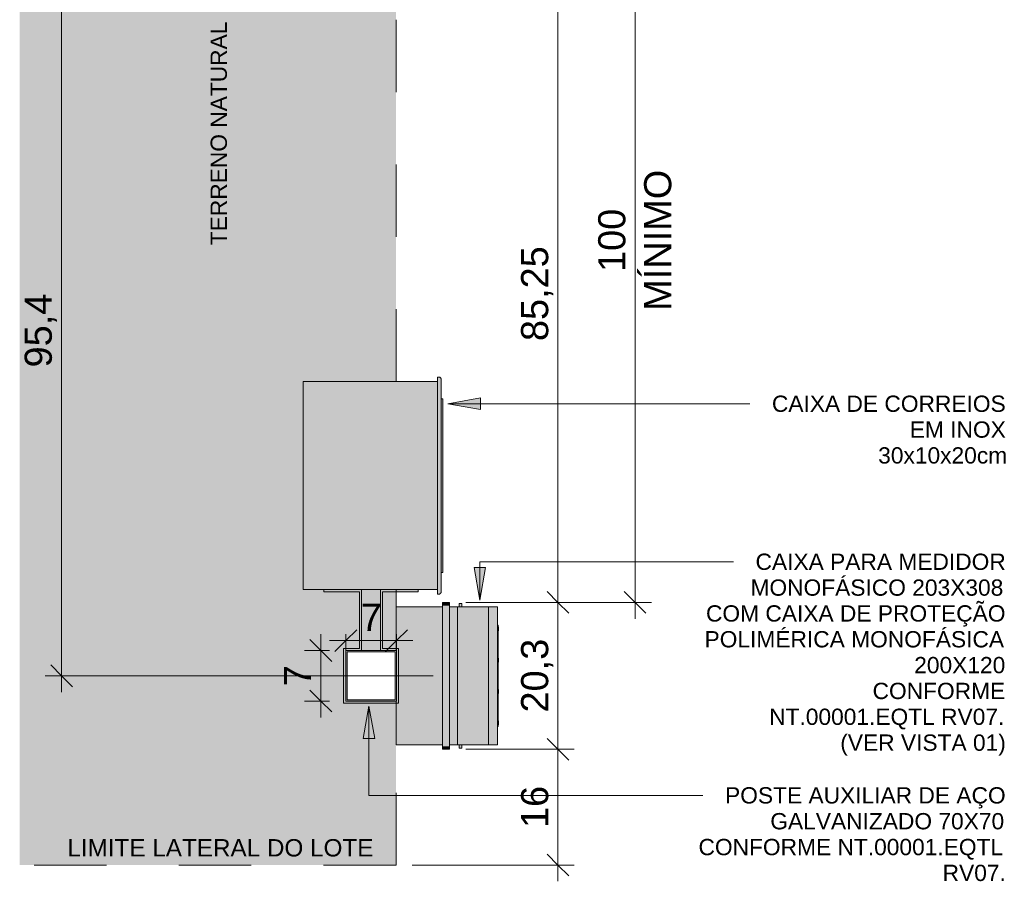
# Model space of a CAD drawing. Header units: metres. Extents: x -18.5 to 0.7, y -18.1 to 10.3.
# Tile 1 of 42: x -14.9 to -13.6, y -18.1 to -16.9. Entities that reach past the tile are written whole.
import ezdxf

# ---------------------------------------------------------------- set-up
doc = ezdxf.new("R2010")
doc.units = ezdxf.units.M
doc.linetypes.add('Projeção', pattern=[0.003969, 0.002381, -0.001587])
doc.linetypes.add('Tracejado 4mm', pattern=[0.006, 0.004, -0.002])
for name, color, linetype, lineweight in [('A-ANNO-DIMS', 7, 'Continuous', 9), ('A-ANNO-DIMS-15', 7, 'Continuous', 9), ('A-DETL-GENF', 7, 'Continuous', 5), ('A-FLOR-OVHD', 7, 'Projeção', 5), ('E-ELEC-EQPM', 7, 'Continuous', 5), ('E-ELEC-FIXT', 7, 'Continuous', 5), ('G-ANNO-TEXT', 7, 'Continuous', 9), ('Q-SPCQ', 7, 'Continuous', 5), ('S-TMPS', 7, 'Continuous', 5)]:
    doc.layers.add(name, color=color, linetype=linetype, lineweight=lineweight)
doc.layers.add('A-DETL', color=7, linetype='Continuous', lineweight=5, true_color=0x00a600)
doc.styles.add('Arial_1', font='arial.ttf', dxfattribs={"height": 0.0225})
doc.styles.add('Arial_2', font='arial.ttf', dxfattribs={"height": 0.0375})
doc.styles.add('Arial_3', font='arial.ttf', dxfattribs={"height": 0.024})
doc.dimstyles.new('Com_linha__ref__contínua__-_Cor_Vermelha_Arial_2_5mm', dxfattribs={"dimscale": 0.3048, "dimtxt": 0.03826, "dimasz": 0.098425, "dimexe": 0.073819, "dimexo": 0.073819, "dimgap": 0.007382, "dimtad": 1, "dimlfac": 100, "dimrnd": 0.01, "dimdsep": 46, "dimtxsty": 'Arial_2', "dimblk1": 'OBLIQUE', "dimblk2": 'OBLIQUE', "dimsah": 1, "dimcen": 0.09, "dimdle": 0.073819, "dimazin": 0, "dimtfac": 1, "dimtdec": 4, "dimtix": 1, "dimtmove": 0, "dimatfit": 3, "dimfxl": 1, "dimtvp": 1, "dimtolj": 1, "dimtzin": 0, "dimarcsym": 2})

# ---------------------------------------------------------------- blocks, each defined once
blk = doc.blocks.new('Dispositivos elétricos 1 - Dispositivos elétricos 1-2290705-DET_MURETA')
at = {"layer": 'E-ELEC-FIXT', "true_color": 0xbdbbb9}
h = blk.add_hatch(color=9, dxfattribs=at)
h.paths.add_polyline_path([(6.0058, -17.835), (6.0064, -17.835), (6.0064, -17.765), (5.9364, -17.765), (5.9364, -17.835)])
h.paths.add_polyline_path([(5.9384, -17.833), (5.9384, -17.767), (6.0044, -17.767), (6.0044, -17.833)])
at = {"layer": 'E-ELEC-FIXT'}
for p, q in [((6.0064, -17.765), (5.9364, -17.765)), ((5.9364, -17.765), (5.9364, -17.835)), ((5.9384, -17.767), (6.0044, -17.767)), ((5.9384, -17.833), (5.9384, -17.767)), ((6.0044, -17.767), (6.0044, -17.833)), ((6.0064, -17.835), (6.0064, -17.765)), ((5.9364, -17.835), (6.0064, -17.835)), ((6.0044, -17.833), (5.9384, -17.833))]:
    blk.add_line(p, q, dxfattribs=at)
blk = doc.blocks.new('CAIXA DE MEDIÇÃO POLIMÉRICA POLIFÁSICA COM VISOR EM VIDRO - 3_Trifasico-2840105-DET_MURETA')
at = {"layer": 'E-ELEC-EQPM', "true_color": 0x505050}
blk.add_hatch(color=251, dxfattribs=at).paths.add_polyline_path([(0.3386, -0.0885), (0.3386, -0.1161), (0.5297, -0.1161), (0.5297, -0.0521), (0.4722, -0.0521), (0.4722, -0.0557), (0.3962, -0.0557), (0.3962, -0.0521), (0.3386, -0.0521)])
at = {"layer": 'E-ELEC-EQPM', "true_color": 0xe2e2e2}
for points in [[(0.3327, -0.1261), (0.3369, -0.1261), (0.3369, -0.1161), (0.3327, -0.1161)], [(0.3369, -0.1161), (0.3369, -0.1261), (0.5314, -0.1261), (0.5314, -0.1161), (0.3386, -0.1161)], [(0.5314, -0.1261), (0.5357, -0.1261), (0.5355, -0.1161), (0.5314, -0.1161)], [(0.3386, -0.1261), (0.3386, -0.1371), (0.5297, -0.1371), (0.5297, -0.1261), (0.3444, -0.1261)], [(0.3386, -0.1371), (0.3386, -0.18), (0.5297, -0.18), (0.5297, -0.1371), (0.3444, -0.1371)], [(0.3386, -0.1915), (0.3386, -0.1921), (0.5297, -0.1921), (0.5297, -0.18), (0.3386, -0.18), (0.3386, -0.1899)]]:
    blk.add_hatch(color=254, dxfattribs=at).paths.add_polyline_path(points)
at = {"layer": 'E-ELEC-EQPM', "true_color": 0xbdbbb9}
for points in [[(0.3642, -0.1932), (0.5042, -0.1932), (0.5042, -0.1922), (0.3642, -0.1922)], [(0.3667, -0.1935), (0.3714, -0.1935), (0.3714, -0.1932), (0.3667, -0.1932)], [(0.4101, -0.1935), (0.4148, -0.1935), (0.4148, -0.1932), (0.4101, -0.1932)], [(0.4535, -0.1935), (0.4582, -0.1935), (0.4582, -0.1932), (0.4535, -0.1932)], [(0.4969, -0.1935), (0.5016, -0.1935), (0.5016, -0.1932), (0.4969, -0.1932)]]:
    blk.add_hatch(color=9, dxfattribs=at).paths.add_polyline_path(points)
at = {"layer": 'E-ELEC-EQPM'}
for p, q in [((0.3386, -0.0521), (0.3962, -0.0521)), ((0.3386, -0.1161), (0.3386, -0.0521)), ((0.4722, -0.0521), (0.5297, -0.0521)), ((0.5297, -0.0521), (0.5297, -0.1161)), ((0.3327, -0.1161), (0.3327, -0.1261)), ((0.3369, -0.1161), (0.3327, -0.1161)), ((0.3369, -0.1161), (0.5314, -0.1161)), ((0.5357, -0.1161), (0.5314, -0.1161)), ((0.5357, -0.1261), (0.5357, -0.1161)), ((0.3327, -0.1261), (0.3369, -0.1261)), ((0.5314, -0.1261), (0.3369, -0.1261)), ((0.3386, -0.1371), (0.3386, -0.1261)), ((0.5297, -0.1261), (0.5297, -0.1371)), ((0.5314, -0.1261), (0.5357, -0.1261)), ((0.3386, -0.18), (0.3386, -0.1371)), ((0.5297, -0.1371), (0.3386, -0.1371)), ((0.5297, -0.1371), (0.5297, -0.18)), ((0.3386, -0.18), (0.3386, -0.1921)), ((0.3386, -0.18), (0.5297, -0.18)), ((0.5297, -0.1921), (0.5297, -0.18)), ((0.3386, -0.1921), (0.5297, -0.1921)), ((0.3642, -0.1922), (0.5042, -0.1922)), ((0.3642, -0.1922), (0.3642, -0.1932)), ((0.5042, -0.1932), (0.3642, -0.1932)), ((0.3663, -0.1932), (0.3663, -0.1935)), ((0.3663, -0.1932), (0.3663, -0.1935)), ((0.3663, -0.1932), (0.3663, -0.1935)), ((0.3663, -0.1932), (0.3663, -0.1935)), ((0.3663, -0.1935), (0.3667, -0.1935)), ((0.3663, -0.1935), (0.3718, -0.1935)), ((0.3663, -0.1935), (0.3667, -0.1935)), ((0.3663, -0.1935), (0.3667, -0.1935)), ((0.3663, -0.1935), (0.3667, -0.1935)), ((0.3663, -0.1935), (0.3667, -0.1935)), ((0.3663, -0.1935), (0.3667, -0.1935)), ((0.3663, -0.1935), (0.3667, -0.1935)), ((0.3714, -0.1935), (0.3718, -0.1935)), ((0.3714, -0.1935), (0.3718, -0.1935)), ((0.3714, -0.1935), (0.3718, -0.1935)), ((0.3714, -0.1935), (0.3718, -0.1935)), ((0.3714, -0.1935), (0.3718, -0.1935)), ((0.3714, -0.1935), (0.3718, -0.1935)), ((0.3714, -0.1935), (0.3718, -0.1935)), ((0.3718, -0.1935), (0.3718, -0.1932)), ((0.3718, -0.1935), (0.3718, -0.1932)), ((0.3718, -0.1935), (0.3718, -0.1932)), ((0.3718, -0.1935), (0.3718, -0.1932)), ((0.4097, -0.1932), (0.4097, -0.1935)), ((0.4097, -0.1932), (0.4097, -0.1935)), ((0.4097, -0.1935), (0.4101, -0.1935)), ((0.4097, -0.1935), (0.4152, -0.1935)), ((0.4097, -0.1935), (0.4101, -0.1935)), ((0.4097, -0.1935), (0.4101, -0.1935)), ((0.4148, -0.1935), (0.4152, -0.1935)), ((0.4148, -0.1935), (0.4152, -0.1935)), ((0.4148, -0.1935), (0.4152, -0.1935)), ((0.4152, -0.1935), (0.4152, -0.1932)), ((0.4152, -0.1935), (0.4152, -0.1932)), ((0.4531, -0.1932), (0.4531, -0.1935)), ((0.4531, -0.1932), (0.4531, -0.1935)), ((0.4531, -0.1935), (0.4535, -0.1935)), ((0.4531, -0.1935), (0.4586, -0.1935)), ((0.4531, -0.1935), (0.4535, -0.1935)), ((0.4531, -0.1935), (0.4535, -0.1935)), ((0.4582, -0.1935), (0.4586, -0.1935)), ((0.4582, -0.1935), (0.4586, -0.1935)), ((0.4582, -0.1935), (0.4586, -0.1935)), ((0.4586, -0.1935), (0.4586, -0.1932)), ((0.4586, -0.1935), (0.4586, -0.1932)), ((0.4965, -0.1932), (0.4965, -0.1935)), ((0.4965, -0.1932), (0.4965, -0.1935)), ((0.4965, -0.1932), (0.4965, -0.1935)), ((0.4965, -0.1932), (0.4965, -0.1935)), ((0.4965, -0.1935), (0.502, -0.1935)), ((0.4965, -0.1935), (0.4969, -0.1935)), ((0.4965, -0.1935), (0.4969, -0.1935)), ((0.4965, -0.1935), (0.4969, -0.1935)), ((0.4965, -0.1935), (0.4969, -0.1935)), ((0.4965, -0.1935), (0.4969, -0.1935)), ((0.4965, -0.1935), (0.4969, -0.1935)), ((0.4965, -0.1935), (0.4969, -0.1935)), ((0.5016, -0.1935), (0.502, -0.1935)), ((0.5016, -0.1935), (0.502, -0.1935)), ((0.5016, -0.1935), (0.502, -0.1935)), ((0.5016, -0.1935), (0.502, -0.1935)), ((0.5016, -0.1935), (0.502, -0.1935)), ((0.5016, -0.1935), (0.502, -0.1935)), ((0.5016, -0.1935), (0.502, -0.1935)), ((0.502, -0.1935), (0.502, -0.1932)), ((0.502, -0.1935), (0.502, -0.1932)), ((0.502, -0.1935), (0.502, -0.1932)), ((0.502, -0.1935), (0.502, -0.1932)), ((0.5042, -0.1932), (0.5042, -0.1922))]:
    blk.add_line(p, q, dxfattribs=at)
blk = doc.blocks.new('CAIXA DE PROTEÇÃO POLIMÉRICA MONOFÁSICA E POLIFÁSICA - 3_Trifasico-2852873-DET_MURETA')
at = {"layer": 'E-ELEC-EQPM', "true_color": 0xe2e2e2}
h = blk.add_hatch(color=254, dxfattribs=at)
h.paths.add_polyline_path([(0.5291, 0.0004), (0.5291, 0.0014), (0.5247, 0.0014), (0.5247, -0.0023), (0.5291, -0.0023)])
h.paths.add_polyline_path([(0.3335, -0.0023), (0.3335, 0.0014), (0.3291, 0.0014), (0.3291, -0.0023)])
at = {"layer": 'E-ELEC-EQPM'}
for p, q in [((0.3291, 0.0014), (0.3335, 0.0014)), ((0.3291, -0.0023), (0.3291, 0.0014)), ((0.5247, 0.0014), (0.5291, 0.0014)), ((0.5291, 0.0014), (0.5291, -0.0023)), ((0.3335, -0.0023), (0.3291, -0.0023)), ((0.5291, -0.0023), (0.5247, -0.0023))]:
    blk.add_line(p, q, dxfattribs=at)
blk = doc.blocks.new('ABRAÇADEIRA - ABRAÇADEIRA-2889147-DET_MURETA')
at = {"layer": 'S-TMPS', "true_color": 0x7f7f7f}
h = blk.add_hatch(color=8, dxfattribs=at)
h.paths.add_polyline_path([(6.01, -17.8465), (6.01, -17.7705), (6.0064, -17.7705), (6.0064, -17.7735), (6.007, -17.7735), (6.007, -17.8435), (6.0064, -17.8436), (6.0064, -17.8465), (6.0071, -17.8465)])
h.paths.add_polyline_path([(6.0372, -17.6924), (6.0372, -17.6894), (6.0064, -17.6894), (6.0064, -17.6924)])
at = {"layer": 'S-TMPS'}
for p, q in [((5.9065, -17.6894), (5.9065, -17.6924)), ((5.9065, -17.6924), (5.9559, -17.6924)), ((5.9559, -17.6924), (5.9559, -17.7705)), ((5.9589, -17.7735), (5.9589, -17.6894)), ((5.9849, -17.6894), (5.9849, -17.7735)), ((5.9879, -17.7705), (5.9879, -17.6924)), ((5.9879, -17.6924), (6.0372, -17.6924)), ((6.0372, -17.6924), (6.0372, -17.6894)), ((5.9559, -17.7705), (5.934, -17.7705)), ((5.934, -17.7705), (5.934, -17.8465)), ((6.01, -17.7705), (5.9879, -17.7705)), ((6.01, -17.8465), (6.01, -17.7705)), ((5.934, -17.8465), (6.01, -17.8465))]:
    blk.add_line(p, q, dxfattribs=at)
blk = doc.blocks.new('correio1 - correio-2889303-DET_MURETA')
at = {"layer": 'Q-SPCQ', "true_color": 0xc8c8c8}
for points in [[(16.3829, 16.0859), (16.3854, 16.0859), (16.3854, 16.3859), (16.3829, 16.3859), (16.3829, 16.1065)], [(16.3854, 16.0859), (16.3862, 16.0861), (16.3866, 16.0864), (16.3866, 16.3854), (16.3858, 16.3858), (16.3854, 16.3859), (16.3854, 16.0959)], [(16.3866, 16.0864), (16.3873, 16.0871), (16.3873, 16.3846), (16.3866, 16.3854), (16.3866, 16.0959)], [(16.3873, 16.0871), (16.3878, 16.088), (16.3879, 16.0885), (16.3878, 16.3838), (16.3873, 16.3846), (16.3873, 16.0959)], [(16.3257, 16.092), (16.3829, 16.092), (16.3829, 16.3798), (16.1975, 16.3798), (16.1975, 16.092), (16.3257, 16.092)], [(16.3901, 16.1159), (16.3901, 16.3559), (16.3879, 16.3559), (16.3879, 16.1159)]]:
    blk.add_hatch(color=9, dxfattribs=at).paths.add_polyline_path(points)
at = {"layer": 'Q-SPCQ'}
for p, q in [((16.3854, 16.3859), (16.3829, 16.3859)), ((16.3829, 16.3859), (16.3829, 16.0859)), ((16.3873, 16.3846), (16.3866, 16.3854)), ((16.3879, 16.0885), (16.3879, 16.3833)), ((16.1975, 16.092), (16.1975, 16.3798)), ((16.3829, 16.3798), (16.1975, 16.3798)), ((16.3879, 16.3559), (16.3901, 16.3559)), ((16.3901, 16.3559), (16.3901, 16.1159)), ((16.3901, 16.1159), (16.3879, 16.1159)), ((16.1975, 16.092), (16.3829, 16.092)), ((16.3854, 16.0859), (16.3829, 16.0859)), ((16.3873, 16.0871), (16.3866, 16.0864))]:
    blk.add_line(p, q, dxfattribs=at)
for points in [[(16.3866, 16.3854), (16.3865, 16.3855), (16.3862, 16.3857), (16.3858, 16.3858), (16.3855, 16.3859), (16.3854, 16.3859)], [(16.3879, 16.3833), (16.3879, 16.3834), (16.3878, 16.3838), (16.3877, 16.3842), (16.3874, 16.3845), (16.3873, 16.3846)], [(16.3866, 16.0864), (16.3865, 16.0862), (16.3862, 16.0861), (16.3858, 16.0859), (16.3855, 16.0859), (16.3854, 16.0859)], [(16.3879, 16.0885), (16.3879, 16.0883), (16.3878, 16.088), (16.3877, 16.0875), (16.3874, 16.0872), (16.3873, 16.0871)]]:
    blk.add_open_spline(points, degree=3, dxfattribs=at)
blk = doc.blocks.new('DIMBLOCK11-DET_MURETA')
at = {"layer": 'A-ANNO-DIMS-15', "color": 242, "true_color": 0xbd2b2e}
for p, q in [((-14.1925, -16.8545), (-14.2075, -16.8395)), ((-14.1925, -16.832), (-14.1925, -17.707)), ((-14.1925, -16.8545), (-14.3937, -16.8545)), ((-14.1925, -16.8545), (-14.1775, -16.8695)), ((-14.1925, -16.8545), (-14.17, -16.8545)), ((-14.1925, -17.707), (-14.2075, -17.692)), ((-14.1925, -17.707), (-14.3197, -17.707)), ((-14.1925, -17.707), (-14.1775, -17.722)), ((-14.1925, -17.707), (-14.17, -17.707))]:
    blk.add_line(p, q, dxfattribs=at)
at = {"layer": 'A-ANNO-DIMS-15', "color": 0, "insert": (-14.2434, -17.3458), "char_height": 0.0375, "width": 0.1561, "attachment_point": 1, "rotation": 90, "line_spacing_factor": 0.941778, "style": 'Arial_2'}
blk.add_mtext('85,25', dxfattribs=at)
blk = doc.blocks.new('_Oblique')
at = {"color": 0, "linetype": 'ByBlock', "lineweight": -2}
blk.add_line((-0.5, -0.5), (0.5, 0.5), dxfattribs=at)
blk = doc.blocks.new('DIMBLOCK12-DET_MURETA')
at = {"layer": 'A-ANNO-DIMS-15', "color": 242, "true_color": 0xbd2b2e}
for p, q in [((-14.1925, -17.707), (-14.2075, -17.692)), ((-14.1925, -17.707), (-14.3197, -17.707)), ((-14.1925, -17.707), (-14.1925, -17.91)), ((-14.1925, -17.707), (-14.1775, -17.722)), ((-14.1925, -17.707), (-14.17, -17.707)), ((-14.1925, -17.91), (-14.2075, -17.895)), ((-14.1925, -17.91), (-14.3197, -17.91)), ((-14.1925, -17.91), (-14.1775, -17.925)), ((-14.1925, -17.91), (-14.17, -17.91))]:
    blk.add_line(p, q, dxfattribs=at)
at = {"layer": 'A-ANNO-DIMS-15', "color": 0, "insert": (-14.2434, -17.8592), "char_height": 0.0375, "width": 0.121489, "attachment_point": 1, "rotation": 90, "line_spacing_factor": 0.941778, "style": 'Arial_2'}
blk.add_mtext('20,3', dxfattribs=at)
blk = doc.blocks.new('DIMBLOCK13-DET_MURETA')
at = {"layer": 'A-ANNO-DIMS-15', "color": 242, "true_color": 0xbd2b2e}
for p, q in [((-14.1925, -17.91), (-14.2075, -17.895)), ((-14.1925, -17.91), (-14.3197, -17.91)), ((-14.1925, -17.91), (-14.1925, -18.0925)), ((-14.1925, -17.91), (-14.1775, -17.925)), ((-14.1925, -17.91), (-14.17, -17.91)), ((-14.1925, -18.07), (-14.2075, -18.055)), ((-14.1925, -18.07), (-14.3937, -18.07)), ((-14.1925, -18.07), (-14.1775, -18.085)), ((-14.1925, -18.07), (-14.17, -18.07))]:
    blk.add_line(p, q, dxfattribs=at)
at = {"layer": 'A-ANNO-DIMS-15', "color": 0, "insert": (-14.2434, -18.0189), "char_height": 0.0375, "width": 0.069221, "attachment_point": 1, "rotation": 90, "line_spacing_factor": 0.941778, "style": 'Arial_2'}
blk.add_mtext('16', dxfattribs=at)
blk = doc.blocks.new('DIMBLOCK14-DET_MURETA')
at = {"layer": 'A-ANNO-DIMS-15', "color": 242, "true_color": 0xbd2b2e}
for p, q in [((-14.0858, -16.707), (-14.1008, -16.692)), ((-14.0858, -16.6845), (-14.0858, -17.7295)), ((-14.0858, -16.707), (-14.3937, -16.707)), ((-14.0858, -16.707), (-14.0708, -16.722)), ((-14.0858, -16.707), (-14.0633, -16.707)), ((-14.0858, -17.707), (-14.1008, -17.692)), ((-14.0858, -17.707), (-14.3197, -17.707)), ((-14.0858, -17.707), (-14.0708, -17.722)), ((-14.0858, -17.707), (-14.0633, -17.707))]:
    blk.add_line(p, q, dxfattribs=at)
at = {"layer": 'A-ANNO-DIMS-15', "color": 0, "char_height": 0.0375, "attachment_point": 1, "rotation": 90, "line_spacing_factor": 0.941778, "style": 'Arial_2'}
for s, insert, width in [('MÍNIMO', (-14.0734, -17.3039), 0.232384), ('100', (-14.1368, -17.2503), 0.103831)]:
    blk.add_mtext(s, dxfattribs=dict(at, insert=insert, width=width))
blk = doc.blocks.new('DIMBLOCK16-DET_MURETA')
at = {"layer": 'A-ANNO-DIMS-15', "color": 242, "true_color": 0xbd2b2e}
for p, q in [((-14.4855, -17.7598), (-14.4705, -17.7448)), ((-14.4855, -17.7598), (-14.4855, -17.751)), ((-14.4155, -17.7598), (-14.4005, -17.7448)), ((-14.4155, -17.7598), (-14.4155, -17.751)), ((-14.508, -17.7598), (-14.393, -17.7598)), ((-14.4855, -17.7598), (-14.5005, -17.7748)), ((-14.4855, -17.7598), (-14.4855, -17.7823)), ((-14.4155, -17.7598), (-14.4305, -17.7748)), ((-14.4155, -17.7598), (-14.4155, -17.7823))]:
    blk.add_line(p, q, dxfattribs=at)
at = {"layer": 'A-ANNO-DIMS-15', "color": 0, "insert": (-14.465, -17.7089), "char_height": 0.0375, "width": 0.03461, "attachment_point": 1, "line_spacing_factor": 0.941778, "style": 'Arial_2'}
blk.add_mtext('7', dxfattribs=at)
blk = doc.blocks.new('DIMBLOCK17-DET_MURETA')
at = {"layer": 'A-ANNO-DIMS-15', "color": 242, "true_color": 0xbd2b2e}
for p, q in [((-14.5201, -17.751), (-14.5201, -17.866)), ((-14.5201, -17.7735), (-14.5351, -17.7585)), ((-14.5201, -17.7735), (-14.5426, -17.7735)), ((-14.5201, -17.7735), (-14.5051, -17.7885)), ((-14.5201, -17.7735), (-14.508, -17.7735)), ((-14.5201, -17.8435), (-14.5351, -17.8285)), ((-14.5201, -17.8435), (-14.5426, -17.8435)), ((-14.5201, -17.8435), (-14.5051, -17.8585)), ((-14.5201, -17.8435), (-14.508, -17.8435))]:
    blk.add_line(p, q, dxfattribs=at)
at = {"layer": 'A-ANNO-DIMS-15', "color": 0, "insert": (-14.571, -17.823), "char_height": 0.0375, "width": 0.03461, "attachment_point": 1, "rotation": 90, "line_spacing_factor": 0.941778, "style": 'Arial_2'}
blk.add_mtext('7', dxfattribs=at)
blk = doc.blocks.new('DIMBLOCK18-DET_MURETA')
at = {"layer": 'A-ANNO-DIMS-15', "color": 242, "true_color": 0xbd2b2e}
for p, q in [((-14.8783, -16.8545), (-14.8933, -16.8395)), ((-14.8783, -16.8545), (-14.9008, -16.8545)), ((-14.8783, -17.831), (-14.8783, -16.8545)), ((-14.8783, -16.8545), (-14.8633, -16.8695)), ((-14.8783, -16.8545), (-14.5887, -16.8545)), ((-14.8783, -17.8085), (-14.8933, -17.7935)), ((-14.8783, -17.8085), (-14.9008, -17.8085)), ((-14.8783, -17.8085), (-14.8633, -17.8235)), ((-14.8783, -17.8085), (-14.3647, -17.8085))]:
    blk.add_line(p, q, dxfattribs=at)
at = {"layer": 'A-ANNO-DIMS-15', "color": 0, "insert": (-14.9293, -17.3822), "char_height": 0.0375, "width": 0.121489, "attachment_point": 1, "rotation": 90, "line_spacing_factor": 0.941778, "style": 'Arial_2'}
blk.add_mtext('95,4', dxfattribs=at)

msp = doc.modelspace()

# ---------------------------------------------------------------- hatches: boundary and pattern name
at = {"layer": 'A-DETL-GENF', "true_color": 0xd2e2c2}
h = msp.add_hatch(color=254, dxfattribs=at)
h.paths.add_polyline_path([(-14.54429, -18.07004), (-14.41616, -18.07004), (-14.41616, -17.84654), (-14.48854, -17.84654), (-14.48854, -17.77054), (-14.46672, -17.77054), (-14.46672, -17.69239), (-14.51607, -17.69239), (-14.51607, -17.68942), (-14.54429, -17.68939), (-14.54429, -17.4016), (-14.41616, -17.4016), (-14.41616, -16.85454), (-14.56616, -16.85454), (-14.56616, -16.7695), (-14.56803, -16.76962), (-14.56803, -16.76442), (-14.5866, -16.76442), (-14.5866, -16.7651), (-14.58699, -16.7651), (-14.5866, -16.76441), (-14.56716, -16.76441), (-14.56616, -16.76325), (-14.56616, -16.74565), (-14.56716, -16.74465), (-14.56803, -16.74462), (-14.56803, -16.73962), (-14.56616, -16.73962), (-14.56616, -16.05454), (-14.41616, -16.05454), (-14.41616, -15.64405), (-14.93616, -15.64405), (-14.93616, -18.07004), (-14.56616, -18.07004)])
h.paths.add_polyline_path([(-14.43772, -17.77354), (-14.43772, -17.68942), (-14.46372, -17.68942), (-14.46372, -17.77354)])
h.paths.add_polyline_path([(-14.41616, -17.77054), (-14.41616, -17.69239), (-14.43472, -17.69239), (-14.43472, -17.77054), (-14.41754, -17.77054)])
h.paths.add_polyline_path([(-14.64308, -16.77803), (-14.64165, -16.77772), (-14.64034, -16.77702), (-14.64142, -16.77772), (-14.6429, -16.77803), (-14.64306, -16.77803)])
h.paths.add_polyline_path([(-14.64339, -16.77803), (-14.64437, -16.77793), (-14.64571, -16.77736), (-14.64501, -16.77772), (-14.64428, -16.77794)])
h.paths.add_polyline_path([(-14.63742, -16.77482), (-14.63697, -16.77451), (-14.63733, -16.77477)])
h.paths.add_polyline_path([(-14.62992, -16.77255), (-14.6281, -16.77219), (-14.62887, -16.77244), (-14.62981, -16.77254)])
h.paths.add_polyline_path([(-14.65656, -16.77255), (-14.65834, -16.77221), (-14.6596, -16.77138), (-14.65898, -16.77185), (-14.65708, -16.77248), (-14.65687, -16.7725)])
h.paths.add_polyline_path([(-14.65998, -16.77101), (-14.66055, -16.77031), (-14.66053, -16.77034)])
h.paths.add_polyline_path([(-14.66153, -16.76525), (-14.66168, -16.7651), (-14.66156, -16.7651)])
h.paths.add_polyline_path([(-14.67354, -16.74469), (-14.67354, -16.74467), (-14.67185, -16.7444), (-14.67185, -16.7445)])
h.paths.add_polyline_path([(-14.5866, -16.74465), (-14.58728, -16.74397), (-14.5866, -16.74397), (-14.5866, -16.74433)])
h.paths.add_polyline_path([(-14.62507, -16.74397), (-14.6249, -16.74392), (-14.62489, -16.74397)])
h = msp.add_hatch(color=254, dxfattribs=at)
h.paths.add_polyline_path([(-14.48854, -17.84654), (-14.41616, -17.84654), (-14.41616, -17.84354), (-14.48554, -17.84354), (-14.48554, -17.77354), (-14.46372, -17.77354), (-14.46375, -17.68942), (-14.51607, -17.68942), (-14.51607, -17.69239), (-14.46672, -17.69239), (-14.46672, -17.77054), (-14.48854, -17.77054), (-14.48854, -17.84505)])
h.paths.add_polyline_path([(-14.41754, -17.77354), (-14.41616, -17.77344), (-14.41616, -17.77054), (-14.43472, -17.77054), (-14.43472, -17.69239), (-14.41616, -17.69239), (-14.41619, -17.68942), (-14.43772, -17.68942), (-14.43772, -17.77354), (-14.43472, -17.77354)])
h.paths.add_polyline_path([(-14.56803, -16.76962), (-14.56616, -16.76939), (-14.56618, -16.76343), (-14.56723, -16.76441), (-14.56803, -16.76442), (-14.56803, -16.76939)])
h.paths.add_polyline_path([(-14.56616, -16.74565), (-14.56616, -16.73974), (-14.56803, -16.73962), (-14.56803, -16.74465), (-14.56715, -16.74466), (-14.56675, -16.74506)])
at = {"layer": 'G-ANNO-TEXT'}
for points in [[(-14.34459, -17.43236), (-14.29959, -17.4403), (-14.29959, -17.42443)], [(-14.30041, -17.70395), (-14.29247, -17.65895), (-14.30834, -17.65895)], [(-14.45355, -17.85021), (-14.46148, -17.89521), (-14.44561, -17.89521)]]:
    msp.add_hatch(color=256, dxfattribs=at).paths.add_polyline_path(points)

# ---------------------------------------------------------------- linework, layer by layer
at = {"layer": 'A-DETL', "color": 7}
for p, q in [((-14.54429, -17.68939), (-14.54429, -17.4016)), ((-14.54429, -17.4016), (-14.41616, -17.4016)), ((-14.41616, -17.68939), (-14.54429, -17.68939)), ((-14.48554, -17.84354), (-14.48554, -17.77354)), ((-14.48554, -17.77354), (-14.41616, -17.77354)), ((-14.41616, -17.84354), (-14.48554, -17.84354))]:
    msp.add_line(p, q, dxfattribs=at)
at = {"layer": 'A-DETL', "color": 7, "linetype": 'Tracejado 4mm'}
msp.add_line((-14.41616, -18.07004), (-14.93616, -18.07004), dxfattribs=at)
at = {"layer": 'A-FLOR-OVHD'}
for p, q in [((-14.41616, -17.4016), (-14.41616, -16.85454)), ((-14.41616, -17.77354), (-14.41616, -17.68939)), ((-14.41616, -18.07004), (-14.41616, -17.84354))]:
    msp.add_line(p, q, dxfattribs=at)
at = {"layer": 'G-ANNO-TEXT'}
for p, q in [((-14.29959, -17.42443), (-14.34459, -17.43236)), ((-14.29959, -17.4403), (-14.29959, -17.42443)), ((-14.34459, -17.43236), (-14.29959, -17.4403)), ((-14.34459, -17.43236), (-13.96796, -17.43236)), ((-13.96796, -17.43236), (-13.92728, -17.43236)), ((-14.30041, -17.6508), (-14.1315, -17.6508)), ((-14.30041, -17.70395), (-14.30041, -17.6508)), ((-14.1315, -17.6508), (-13.94993, -17.6508)), ((-14.29247, -17.65895), (-14.30834, -17.65895)), ((-14.30834, -17.65895), (-14.30041, -17.70395)), ((-14.30041, -17.70395), (-14.29247, -17.65895)), ((-14.45355, -17.85021), (-14.46148, -17.89521)), ((-14.44561, -17.89521), (-14.45355, -17.85021)), ((-14.45355, -17.85021), (-14.45355, -17.97372)), ((-14.46148, -17.89521), (-14.44561, -17.89521)), ((-14.45355, -17.97372), (-14.04561, -17.97372)), ((-14.04561, -17.97372), (-13.99203, -17.97372))]:
    msp.add_line(p, q, dxfattribs=at)

# ---------------------------------------------------------------- block references
at = {"layer": 'E-ELEC-EQPM'}
for name, p, rotation in [('CAIXA DE MEDIÇÃO POLIMÉRICA POLIFÁSICA COM VISOR EM VIDRO - 3_Trifasico-2840105-DET_MURETA', (-14.46824, -18.24269), 90), ('CAIXA DE PROTEÇÃO POLIMÉRICA MONOFÁSICA E POLIFÁSICA - 3_Trifasico-2852873-DET_MURETA', (-14.32653, -17.37945), 269.9999999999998)]:
    msp.add_blockref(name, p, dxfattribs=dict(at, rotation=rotation))
at = {"layer": 'E-ELEC-FIXT'}
msp.add_blockref('Dispositivos elétricos 1 - Dispositivos elétricos 1-2290705-DET_MURETA', (-20.42195, -0.0085), dxfattribs=at)
at = {"layer": 'Q-SPCQ'}
msp.add_blockref('correio1 - correio-2889303-DET_MURETA', (-30.74183, -33.78137), dxfattribs=at)
at = {"layer": 'S-TMPS'}
msp.add_blockref('ABRAÇADEIRA - ABRAÇADEIRA-2889147-DET_MURETA', (-20.42258, 0), dxfattribs=at)

# ---------------------------------------------------------------- texts
at = {"layer": 'G-ANNO-TEXT', "insert": (-14.67238, -17.21327), "char_height": 0.0225, "width": 0.3751898, "attachment_point": 1, "rotation": 90, "style": 'Arial_1'}
msp.add_mtext('TERRENO NATURAL', dxfattribs=at)
at = {"layer": 'G-ANNO-TEXT', "attachment_point": 1}
for s, insert, char_height, width, style in [('CAIXA DE CORREIOS ', (-13.8968, -17.42111), 0.0225, 0.3932277, 'Arial_1'), ('EM INOX', (-13.7063, -17.45683), 0.0225, 0.1623417, 'Arial_1'), ('30x10x20cm', (-13.74996, -17.49255), 0.0225, 0.2152531, 'Arial_1'), ('CAIXA PARA MEDIDOR ', (-13.91945, -17.63955), 0.0225, 0.4208859, 'Arial_1'), ('MONOFÁSICO 203X308 ', (-13.9264, -17.67527), 0.0225, 0.4293037, 'Arial_1'), ('COM CAIXA DE PROTEÇÃO ', (-13.98791, -17.71099), 0.0225, 0.5038606, 'Arial_1'), ('POLIMÉRICA MONOFÁSICA ', (-13.9899, -17.74671), 0.0225, 0.5062657, 'Arial_1'), ('200X120', (-13.70018, -17.78242), 0.0225, 0.1551265, 'Arial_1'), ('CONFORME ', (-13.75773, -17.81814), 0.0225, 0.2248733, 'Arial_1'), ('NT.00001.EQTL RV07.', (-13.9006, -17.85386), 0.0225, 0.3980378, 'Arial_1'), ('(VER VISTA 01)', (-13.80237, -17.88958), 0.0225, 0.2789873, 'Arial_1'), ('POSTE AUXILIAR DE AÇO ', (-13.96155, -17.96247), 0.0225, 0.4713923, 'Arial_1'), ('GALVANIZADO 70X70', (-13.89904, -17.99819), 0.0225, 0.3956328, 'Arial_1'), ('LIMITE LATERAL DO LOTE', (-14.87029, -18.0342), 0.024, 0.5231011, 'Arial_3'), ('CONFORME NT.00001.EQTL ', (-13.99826, -18.03391), 0.0225, 0.5158859, 'Arial_1'), ('RV07.', (-13.66092, -18.06963), 0.0225, 0.1070253, 'Arial_1')]:
    msp.add_mtext(s, dxfattribs=dict(at, insert=insert, char_height=char_height, width=width, style=style))

# ---------------------------------------------------------------- dimensions: what is measured, and where the dimension line sits
at = {"layer": 'A-ANNO-DIMS', "color": 242, "true_color": 0xbd2b2e}
dim = msp.add_linear_dim(base=(-14.08582, -17.70704), p1=(-14.41616, -16.70704), p2=(-14.34216, -17.70704), angle=90, text='<>\\XMÍNIMO', dimstyle='Com_linha__ref__contínua__-_Cor_Vermelha_Arial_2_5mm', override={"dimpost": '<>', "dimfxl": 1.002734}, dxfattribs=at)
dim.commit()
dim.dimension.update_dxf_attribs({"geometry": 'DIMBLOCK14-DET_MURETA', "text_midpoint": (-14.08582, -17.20704)})
for base, p1, p2, override, picture, middle in [((-14.87835, -16.85454), (-14.34216, -17.80853), (-14.56616, -16.85454), {"dimpost": '<>', "dimfxl": 0.979934}, 'DIMBLOCK18-DET_MURETA', (-14.89975, -17.33154)), ((-14.19252, -17.70704), (-14.41616, -16.85454), (-14.34216, -17.70704), {"dimpost": '<>', "dimfxl": 0.855706}, 'DIMBLOCK11-DET_MURETA', (-14.21391, -17.28079)), ((-14.19252, -17.91004), (-14.34216, -17.70704), (-14.34216, -17.91004), {"dimpost": '<>', "dimfxl": 0.203}, 'DIMBLOCK12-DET_MURETA', (-14.21393, -17.80854)), ((-14.52009, -17.84354), (-14.48554, -17.77354), (-14.48554, -17.84354), {"dimpost": '<>', "dimfxl": 0.07}, 'DIMBLOCK17-DET_MURETA', (-14.54109, -17.80854)), ((-14.19252, -18.07004), (-14.34216, -17.91004), (-14.41616, -18.07004), {"dimpost": '<>', "dimfxl": 0.176284}, 'DIMBLOCK13-DET_MURETA', (-14.21391, -17.99004))]:
    dim = msp.add_linear_dim(base=base, p1=p1, p2=p2, angle=90, dimstyle='Com_linha__ref__contínua__-_Cor_Vermelha_Arial_2_5mm', override=override, dxfattribs=at)
    dim.commit()
    dim.dimension.update_dxf_attribs({"geometry": picture, "text_midpoint": middle})
dim = msp.add_linear_dim(base=(-14.41554, -17.75982), p1=(-14.48554, -17.77354), p2=(-14.41554, -17.77354), dimstyle='Com_linha__ref__contínua__-_Cor_Vermelha_Arial_2_5mm', override={"dimpost": '<>', "dimfxl": 0.07}, dxfattribs=at)
dim.commit()
dim.dimension.update_dxf_attribs({"geometry": 'DIMBLOCK16-DET_MURETA', "text_midpoint": (-14.45054, -17.73882)})

doc.saveas('drawing.dxf')
